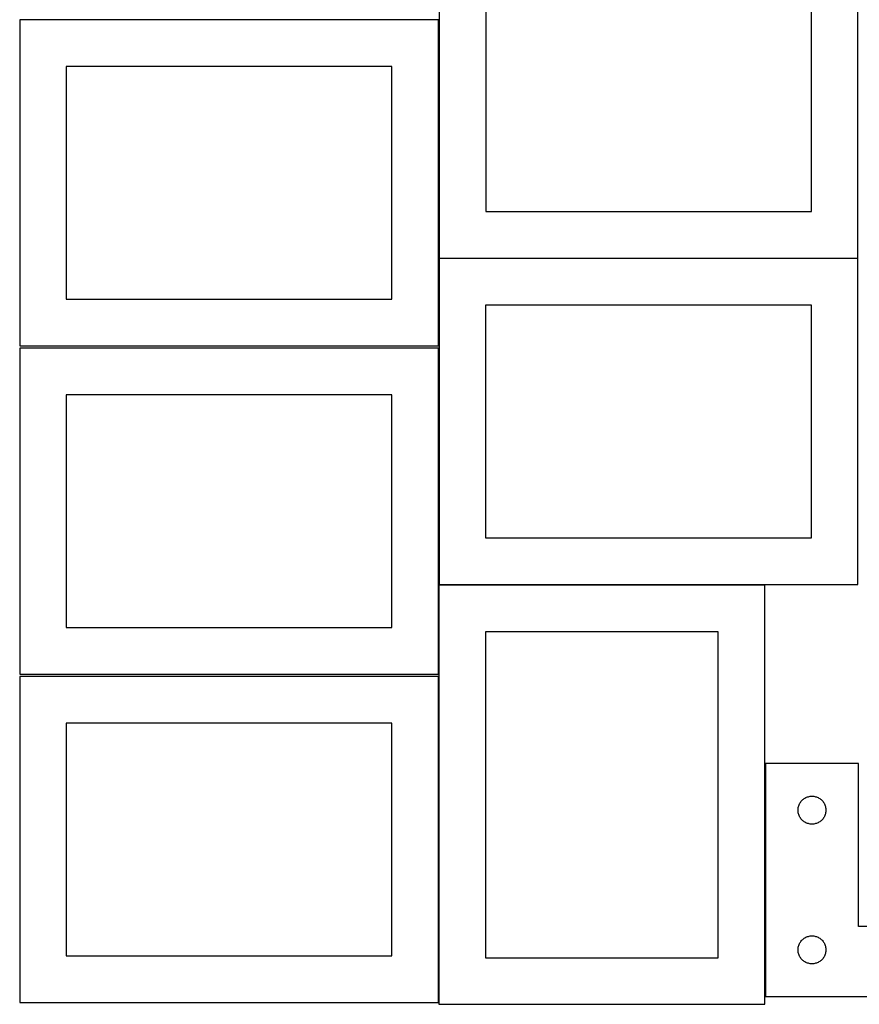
# Model space of a CAD drawing. Header units: millimetres. Extents: x 7 to 1243, y 7 to 2493.
# Tile 6 of 16: x 7 to 548, y 1063 to 1697. Entities that reach past the tile are written whole.
import ezdxf

# ---------------------------------------------------------------- set-up
doc = ezdxf.new("R2010")
doc.units = ezdxf.units.MM
doc.layers.add('CUT', color=7, linetype='CONTINUOUS', true_color=0x000000)

msp = doc.modelspace()

# ---------------------------------------------------------------- linework, layer by layer
at = {"layer": 'CUT'}
for p, q in [((276.93292, 1753.639345), (276.93292, 1543.639345)), ((546.93292, 1543.639345), (546.93292, 1753.639345)), ((306.93292, 1723.639345), (306.93292, 1573.639345)), ((516.93292, 1573.639345), (516.93292, 1723.639345)), ((276.520933, 1697.167665), (6.520933, 1697.167665)), ((6.520933, 1697.167665), (6.520933, 1487.167665)), ((276.520933, 1487.167665), (276.520933, 1697.167665)), ((246.520933, 1667.167665), (36.520933, 1667.167665)), ((36.520933, 1667.167665), (36.520933, 1517.167665)), ((246.520933, 1517.167665), (246.520933, 1667.167665)), ((306.93292, 1573.639345), (516.93292, 1573.639345)), ((546.891533, 1543.396188), (276.891533, 1543.396188)), ((276.891533, 1543.396188), (276.891533, 1333.396188)), ((276.93292, 1543.639345), (546.93292, 1543.639345)), ((546.891533, 1333.396188), (546.891533, 1543.396188)), ((36.520933, 1517.167665), (246.520933, 1517.167665)), ((516.891533, 1513.396188), (306.891533, 1513.396188)), ((306.891533, 1513.396188), (306.891533, 1363.396188)), ((516.891533, 1363.396188), (516.891533, 1513.396188)), ((6.520933, 1487.167665), (276.520933, 1487.167665)), ((276.520933, 1485.646669), (6.520933, 1485.646669)), ((6.520933, 1485.646669), (6.520933, 1275.646669)), ((276.520933, 1275.646669), (276.520933, 1485.646669)), ((246.520933, 1455.646669), (36.520933, 1455.646669)), ((36.520933, 1455.646669), (36.520933, 1305.646669)), ((246.520933, 1305.646669), (246.520933, 1455.646669)), ((306.891533, 1363.396188), (516.891533, 1363.396188)), ((276.789231, 1332.879205), (276.789231, 1062.879205)), ((486.789231, 1332.879205), (276.789231, 1332.879205)), ((276.891533, 1333.396188), (546.891533, 1333.396188)), ((486.789231, 1062.879205), (486.789231, 1332.879205)), ((36.520933, 1305.646669), (246.520933, 1305.646669)), ((306.789231, 1302.879205), (306.789231, 1092.879205)), ((456.789231, 1302.879205), (306.789231, 1302.879205)), ((456.789231, 1092.879205), (456.789231, 1302.879205)), ((6.520933, 1275.646669), (276.520933, 1275.646669)), ((276.520933, 1274.125673), (6.520933, 1274.125673)), ((6.520933, 1274.125673), (6.520933, 1064.125673)), ((276.520933, 1064.125673), (276.520933, 1274.125673)), ((246.520933, 1244.125673), (36.520933, 1244.125673)), ((36.520933, 1244.125673), (36.520933, 1094.125673)), ((246.520933, 1094.125673), (246.520933, 1244.125673)), ((547.268918, 1217.974551), (487.268918, 1217.974551)), ((487.268918, 1217.974551), (487.268918, 1067.974551)), ((547.268918, 1112.974551), (547.268918, 1217.974551)), ((509.47469, 1192.474551), (509.785692, 1192.974683)), ((509.785692, 1192.974683), (510.128738, 1193.453404)), ((510.128738, 1193.453404), (510.50236, 1193.908663)), ((510.50236, 1193.908663), (510.904957, 1194.338512)), ((510.904957, 1194.338512), (511.334806, 1194.741109)), ((511.334806, 1194.741109), (511.790066, 1195.114731)), ((511.790066, 1195.114731), (512.268786, 1195.457777)), ((512.268786, 1195.457777), (512.768918, 1195.768779)), ((512.768918, 1195.768779), (513.28832, 1196.046405)), ((513.28832, 1196.046405), (513.824767, 1196.289467)), ((513.824767, 1196.289467), (514.375963, 1196.496922)), ((514.375963, 1196.496922), (514.939547, 1196.667883)), ((514.939547, 1196.667883), (515.513105, 1196.801618)), ((515.513105, 1196.801618), (516.094183, 1196.897555)), ((516.094183, 1196.897555), (516.68029, 1196.955281)), ((516.68029, 1196.955281), (517.268918, 1196.974551)), ((517.268918, 1196.974551), (517.857547, 1196.955281)), ((517.857547, 1196.955281), (518.443654, 1196.897555)), ((518.443654, 1196.897555), (519.024731, 1196.801618)), ((519.024731, 1196.801618), (519.59829, 1196.667883)), ((519.59829, 1196.667883), (520.161874, 1196.496922)), ((520.161874, 1196.496922), (520.713069, 1196.289467)), ((520.713069, 1196.289467), (521.249517, 1196.046405)), ((521.249517, 1196.046405), (521.768918, 1195.768779)), ((521.768918, 1195.768779), (522.26905, 1195.457777)), ((522.26905, 1195.457777), (522.747771, 1195.114731)), ((522.747771, 1195.114731), (523.203031, 1194.741109)), ((523.203031, 1194.741109), (523.632879, 1194.338512)), ((523.632879, 1194.338512), (524.035477, 1193.908663)), ((524.035477, 1193.908663), (524.409098, 1193.453404)), ((524.409098, 1193.453404), (524.752145, 1192.974683)), ((524.752145, 1192.974683), (525.063147, 1192.474551)), ((508.268918, 1187.974551), (508.288188, 1188.563179)), ((508.288188, 1187.385923), (508.268918, 1187.974551)), ((508.288188, 1188.563179), (508.345915, 1189.149286)), ((508.345915, 1186.799815), (508.288188, 1187.385923)), ((508.345915, 1189.149286), (508.441851, 1189.730364)), ((508.441851, 1186.218738), (508.345915, 1186.799815)), ((508.441851, 1189.730364), (508.575586, 1190.303922)), ((508.575586, 1190.303922), (508.746547, 1190.867506)), ((508.746547, 1190.867506), (508.954003, 1191.418702)), ((508.954003, 1191.418702), (509.197064, 1191.955149)), ((509.197064, 1191.955149), (509.47469, 1192.474551)), ((525.063147, 1192.474551), (525.340773, 1191.955149)), ((525.340773, 1191.955149), (525.583834, 1191.418702)), ((525.583834, 1191.418702), (525.79129, 1190.867506)), ((525.79129, 1190.867506), (525.962251, 1190.303922)), ((525.962251, 1190.303922), (526.095986, 1189.730364)), ((526.095986, 1189.730364), (526.191922, 1189.149286)), ((526.191922, 1186.799815), (526.095986, 1186.218738)), ((526.191922, 1189.149286), (526.249649, 1188.563179)), ((526.249649, 1187.385923), (526.191922, 1186.799815)), ((526.249649, 1188.563179), (526.268918, 1187.974551)), ((526.268918, 1187.974551), (526.249649, 1187.385923)), ((508.575586, 1185.645179), (508.441851, 1186.218738)), ((508.746547, 1185.081596), (508.575586, 1185.645179)), ((508.954003, 1184.5304), (508.746547, 1185.081596)), ((509.197064, 1183.993953), (508.954003, 1184.5304)), ((509.47469, 1183.474551), (509.197064, 1183.993953)), ((509.785692, 1182.974419), (509.47469, 1183.474551)), ((510.128738, 1182.495698), (509.785692, 1182.974419)), ((510.50236, 1182.040438), (510.128738, 1182.495698)), ((510.904957, 1181.61059), (510.50236, 1182.040438)), ((511.334806, 1181.207992), (510.904957, 1181.61059)), ((511.790066, 1180.834371), (511.334806, 1181.207992)), ((512.268786, 1180.491324), (511.790066, 1180.834371)), ((512.768918, 1180.180322), (512.268786, 1180.491324)), ((513.28832, 1179.902696), (512.768918, 1180.180322)), ((521.768918, 1180.180322), (521.249517, 1179.902696)), ((522.26905, 1180.491324), (521.768918, 1180.180322)), ((522.747771, 1180.834371), (522.26905, 1180.491324)), ((523.203031, 1181.207992), (522.747771, 1180.834371)), ((523.632879, 1181.61059), (523.203031, 1181.207992)), ((524.035477, 1182.040438), (523.632879, 1181.61059)), ((524.409098, 1182.495698), (524.035477, 1182.040438)), ((524.752145, 1182.974419), (524.409098, 1182.495698)), ((525.063147, 1183.474551), (524.752145, 1182.974419)), ((525.340773, 1183.993953), (525.063147, 1183.474551)), ((525.583834, 1184.5304), (525.340773, 1183.993953)), ((525.79129, 1185.081596), (525.583834, 1184.5304)), ((525.962251, 1185.645179), (525.79129, 1185.081596)), ((526.095986, 1186.218738), (525.962251, 1185.645179)), ((513.824767, 1179.659635), (513.28832, 1179.902696)), ((514.375963, 1179.45218), (513.824767, 1179.659635)), ((514.939547, 1179.281218), (514.375963, 1179.45218)), ((515.513105, 1179.147483), (514.939547, 1179.281218)), ((516.094183, 1179.051547), (515.513105, 1179.147483)), ((516.68029, 1178.99382), (516.094183, 1179.051547)), ((517.268918, 1178.974551), (516.68029, 1178.99382)), ((517.857547, 1178.99382), (517.268918, 1178.974551)), ((518.443654, 1179.051547), (517.857547, 1178.99382)), ((519.024731, 1179.147483), (518.443654, 1179.051547)), ((519.59829, 1179.281218), (519.024731, 1179.147483)), ((520.161874, 1179.45218), (519.59829, 1179.281218)), ((520.713069, 1179.659635), (520.161874, 1179.45218)), ((521.249517, 1179.902696), (520.713069, 1179.659635)), ((667.268918, 1112.974551), (547.268918, 1112.974551)), ((510.50236, 1103.908663), (510.904957, 1104.338512)), ((510.904957, 1104.338512), (511.334806, 1104.741109)), ((511.334806, 1104.741109), (511.790066, 1105.114731)), ((511.790066, 1105.114731), (512.268786, 1105.457777)), ((512.268786, 1105.457777), (512.768918, 1105.768779)), ((512.768918, 1105.768779), (513.28832, 1106.046405)), ((513.28832, 1106.046405), (513.824767, 1106.289467)), ((513.824767, 1106.289467), (514.375963, 1106.496922)), ((514.375963, 1106.496922), (514.939547, 1106.667883)), ((514.939547, 1106.667883), (515.513105, 1106.801618)), ((515.513105, 1106.801618), (516.094183, 1106.897555)), ((516.094183, 1106.897555), (516.68029, 1106.955281)), ((516.68029, 1106.955281), (517.268918, 1106.974551)), ((517.268918, 1106.974551), (517.857547, 1106.955281)), ((517.857547, 1106.955281), (518.443654, 1106.897555)), ((518.443654, 1106.897555), (519.024731, 1106.801618)), ((519.024731, 1106.801618), (519.59829, 1106.667883)), ((519.59829, 1106.667883), (520.161874, 1106.496922)), ((520.161874, 1106.496922), (520.713069, 1106.289467)), ((520.713069, 1106.289467), (521.249517, 1106.046405)), ((521.249517, 1106.046405), (521.768918, 1105.768779)), ((521.768918, 1105.768779), (522.26905, 1105.457777)), ((522.26905, 1105.457777), (522.747771, 1105.114731)), ((522.747771, 1105.114731), (523.203031, 1104.741109)), ((523.203031, 1104.741109), (523.632879, 1104.338512)), ((523.632879, 1104.338512), (524.035477, 1103.908663)), ((508.268918, 1097.974551), (508.288188, 1098.563179)), ((508.288188, 1097.385923), (508.268918, 1097.974551)), ((508.288188, 1098.563179), (508.345915, 1099.149286)), ((508.345915, 1099.149286), (508.441851, 1099.730364)), ((508.441851, 1099.730364), (508.575586, 1100.303922)), ((508.575586, 1100.303922), (508.746547, 1100.867506)), ((508.746547, 1100.867506), (508.954003, 1101.418702)), ((508.954003, 1101.418702), (509.197064, 1101.955149)), ((509.197064, 1101.955149), (509.47469, 1102.474551)), ((509.47469, 1102.474551), (509.785692, 1102.974683)), ((509.785692, 1102.974683), (510.128738, 1103.453404)), ((510.128738, 1103.453404), (510.50236, 1103.908663)), ((524.035477, 1103.908663), (524.409098, 1103.453404)), ((524.409098, 1103.453404), (524.752145, 1102.974683)), ((524.752145, 1102.974683), (525.063147, 1102.474551)), ((525.063147, 1102.474551), (525.340773, 1101.955149)), ((525.340773, 1101.955149), (525.583834, 1101.418702)), ((525.583834, 1101.418702), (525.79129, 1100.867506)), ((525.79129, 1100.867506), (525.962251, 1100.303922)), ((525.962251, 1100.303922), (526.095986, 1099.730364)), ((526.095986, 1099.730364), (526.191922, 1099.149286)), ((526.191922, 1099.149286), (526.249649, 1098.563179)), ((526.249649, 1098.563179), (526.268918, 1097.974551)), ((526.268918, 1097.974551), (526.249649, 1097.385923)), ((36.520933, 1094.125673), (246.520933, 1094.125673)), ((306.789231, 1092.879205), (456.789231, 1092.879205)), ((508.345915, 1096.799815), (508.288188, 1097.385923)), ((508.441851, 1096.218738), (508.345915, 1096.799815)), ((508.575586, 1095.645179), (508.441851, 1096.218738)), ((508.746547, 1095.081596), (508.575586, 1095.645179)), ((508.954003, 1094.5304), (508.746547, 1095.081596)), ((509.197064, 1093.993953), (508.954003, 1094.5304)), ((509.47469, 1093.474551), (509.197064, 1093.993953)), ((509.785692, 1092.974419), (509.47469, 1093.474551)), ((510.128738, 1092.495698), (509.785692, 1092.974419)), ((510.50236, 1092.040438), (510.128738, 1092.495698)), ((510.904957, 1091.61059), (510.50236, 1092.040438)), ((511.334806, 1091.207992), (510.904957, 1091.61059)), ((523.632879, 1091.61059), (523.203031, 1091.207992)), ((524.035477, 1092.040438), (523.632879, 1091.61059)), ((524.409098, 1092.495698), (524.035477, 1092.040438)), ((524.752145, 1092.974419), (524.409098, 1092.495698)), ((525.063147, 1093.474551), (524.752145, 1092.974419)), ((525.340773, 1093.993953), (525.063147, 1093.474551)), ((525.583834, 1094.5304), (525.340773, 1093.993953)), ((525.79129, 1095.081596), (525.583834, 1094.5304)), ((525.962251, 1095.645179), (525.79129, 1095.081596)), ((526.095986, 1096.218738), (525.962251, 1095.645179)), ((526.191922, 1096.799815), (526.095986, 1096.218738)), ((526.249649, 1097.385923), (526.191922, 1096.799815)), ((511.790066, 1090.834371), (511.334806, 1091.207992)), ((512.268786, 1090.491324), (511.790066, 1090.834371)), ((512.768918, 1090.180322), (512.268786, 1090.491324)), ((513.28832, 1089.902696), (512.768918, 1090.180322)), ((513.824767, 1089.659635), (513.28832, 1089.902696)), ((514.375963, 1089.45218), (513.824767, 1089.659635)), ((514.939547, 1089.281218), (514.375963, 1089.45218)), ((515.513105, 1089.147483), (514.939547, 1089.281218)), ((516.094183, 1089.051547), (515.513105, 1089.147483)), ((516.68029, 1088.99382), (516.094183, 1089.051547)), ((517.268918, 1088.974551), (516.68029, 1088.99382)), ((517.857547, 1088.99382), (517.268918, 1088.974551)), ((518.443654, 1089.051547), (517.857547, 1088.99382)), ((519.024731, 1089.147483), (518.443654, 1089.051547)), ((519.59829, 1089.281218), (519.024731, 1089.147483)), ((520.161874, 1089.45218), (519.59829, 1089.281218)), ((520.713069, 1089.659635), (520.161874, 1089.45218)), ((521.249517, 1089.902696), (520.713069, 1089.659635)), ((521.768918, 1090.180322), (521.249517, 1089.902696)), ((522.26905, 1090.491324), (521.768918, 1090.180322)), ((522.747771, 1090.834371), (522.26905, 1090.491324)), ((523.203031, 1091.207992), (522.747771, 1090.834371)), ((487.268918, 1067.974551), (667.268918, 1067.974551)), ((6.520933, 1064.125673), (276.520933, 1064.125673)), ((276.789231, 1062.879205), (486.789231, 1062.879205))]:
    msp.add_line(p, q, dxfattribs=at)

doc.saveas('drawing.dxf')
